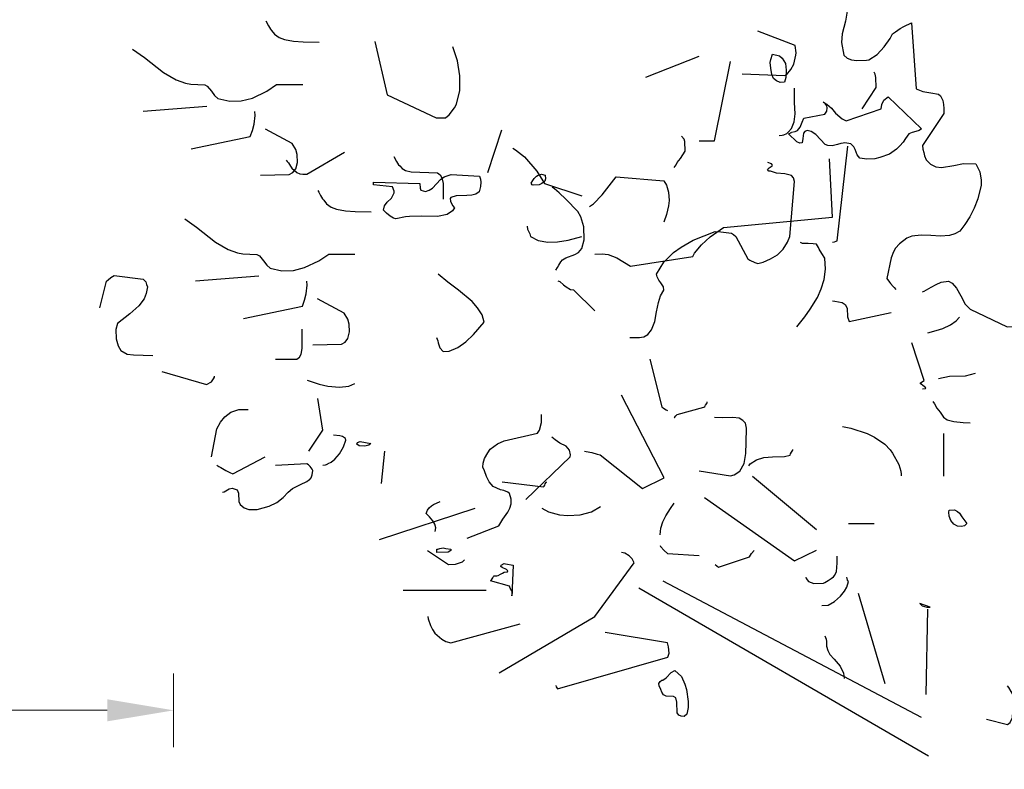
# Model space of a CAD drawing. Header units: metres. Extents: x 180716 to 180809, y 418548 to 418668.
# Tile 137 of 148: x 180783.66 to 180786.33, y 418659.41 to 418661.45. Entities that reach past the tile are written whole.
import ezdxf

# ---------------------------------------------------------------- set-up
doc = ezdxf.new("R2010")
doc.units = ezdxf.units.M
doc.layers.get('0').update_dxf_attribs({"color": 30, "lineweight": 0})
doc.layers.get('Defpoints').update_dxf_attribs({"lineweight": 0})
doc.layers.add('N-WE-GR-BOOM-SD', color=90, linetype='Continuous', lineweight=25)
doc.layers.add('N-WE-VH-M', color=7, linetype='Continuous', lineweight=18)
doc.styles.add('NLCS-ISO-M100-T18', font='NLCS-ISO.ttf', dxfattribs={"height": 0.18})
doc.dimstyles.new('NLCS-M100-T18-PIJL_L2_H1', dxfattribs={"dimscale": 0.1, "dimtxt": 2.5, "dimasz": 1.8, "dimexe": 2, "dimexo": 2, "dimgap": 0.7, "dimtad": 1, "dimzin": 0, "dimdsep": 46, "dimtxsty": 'NLCS-ISO-M100-T18', "dimcen": 0, "dimdle": 2, "dimclrd": 256, "dimclre": 256, "dimclrt": 1, "dimadec": 1, "dimazin": 0, "dimtfac": 1, "dimtdec": 3, "dimtofl": 0, "dimtmove": 0, "dimatfit": 3, "dimfxl": 2, "dimfxlon": 1, "dimtfillclr": 256, "dimtolj": 1, "dimtzin": 0, "dimlwd": -1, "dimlwe": -1, "dimarcsym": 0})

# ---------------------------------------------------------------- blocks, each defined once
blk = doc.blocks.new('SGR-BOOM_S02_G_ZIJ-D')
at = {"flags": 128}
for points in [[(-0.2725, 5.1052), (-0.2781, 5.0719), (-0.287, 5.0374), (-0.2892, 5.0141), (-0.2825, 4.9796), (-0.2736, 4.9718), (-0.2614, 4.9673), (-0.247, 4.9651), (-0.2214, 4.9662), (-0.2147, 4.9673), (-0.1925, 4.9818), (-0.1736, 5.0029), (-0.1569, 5.0252), (-0.1502, 5.0374), (-0.1424, 5.043), (-0.1302, 5.0519), (-0.1202, 5.0574), (-0.099, 5.0674), (-0.0868, 4.8884), (-0.0679, 4.8817), (-0.0468, 4.8773), (-0.0256, 4.8739), (-0.0201, 4.8695), (-0.0145, 4.8572), (-0.0123, 4.8461), (-0.0112, 4.835), (-0.0112, 4.8217), (-0.069, 4.7349), (-0.0679, 4.7249), (-0.0657, 4.716), (-0.0635, 4.7071), (-0.059, 4.696), (-0.0479, 4.6838), (-0.0334, 4.6771), (-0.0179, 4.6749), (0.0155, 4.6804), (0.0422, 4.686), (0.0756, 4.6849), (0.0867, 4.6637), (0.09, 4.6404), (0.09, 4.627), (0.0811, 4.5903), (0.0711, 4.5648), (0.0589, 4.5414), (0.0455, 4.5203), (0.0322, 4.5025), (0.0188, 4.4947), (0.0044, 4.4903), (-0.0201, 4.4891), (-0.0468, 4.4903), (-0.0724, 4.4914), (-0.0979, 4.4891), (-0.1113, 4.4836), (-0.1313, 4.468), (-0.1424, 4.4558), (-0.148, 4.4458), (-0.1546, 4.4302), (-0.1658, 4.3735), (-0.1591, 4.3635), (-0.1558, 4.3601), (-0.1491, 4.3524), (-0.1458, 4.349), (-0.1413, 4.3435)], [(-1.8498, 5.0727), (-1.8432, 5.0594), (-1.8376, 5.0505), (-1.8343, 5.0471), (-1.8265, 5.0371), (-1.8143, 5.0282), (-1.7998, 5.0227), (-1.7753, 5.0182), (-1.7486, 5.016), (-1.7053, 5.0149)], [(-0.5583, 4.9295), (-0.4427, 4.9251), (-0.4382, 4.9262), (-0.426, 4.9407), (-0.4182, 4.9551), (-0.4127, 4.9796), (-0.4115, 4.9862), (-0.4149, 5.0063), (-0.5161, 5.0452)], [(-2.2113, 4.996), (-2.179, 4.9737), (-2.1279, 4.9326), (-2.0934, 4.9126), (-2.0678, 4.9037), (-2.0534, 4.9015), (-2.0155, 4.8992), (-2.0089, 4.8959), (-1.9977, 4.8826), (-1.9889, 4.8703), (-1.98, 4.8625), (-1.9477, 4.8547), (-1.9166, 4.8559), (-1.8865, 4.8636), (-1.8476, 4.8826), (-1.8209, 4.9003), (-1.7498, 4.9003)], [(-1.554, 5.0171), (-1.5206, 4.8725), (-1.3883, 4.8102), (-1.3627, 4.8102), (-1.3527, 4.818), (-1.3382, 4.8369), (-1.3327, 4.8469), (-1.3238, 4.8836), (-1.3238, 4.9236), (-1.3304, 4.9648), (-1.3427, 5.0026)], [(-0.8197, 4.9206), (-0.6751, 4.9774)], [(-0.4808, 4.9448), (-0.4819, 4.9603), (-0.4808, 4.9681), (-0.4764, 4.9826), (-0.4574, 4.9781), (-0.4497, 4.9715), (-0.4408, 4.957), (-0.4385, 4.9392), (-0.4397, 4.9192), (-0.443, 4.907), (-0.4552, 4.9058), (-0.4652, 4.9103), (-0.473, 4.917), (-0.4775, 4.927), (-0.4808, 4.9448), (-0.4808, 4.9448)], [(-0.6751, 4.7471), (-0.6329, 4.7471), (-0.5895, 4.9629)], [(-0.2325, 4.8339), (-0.1947, 4.8917), (-0.1958, 4.9195), (-0.198, 4.9284), (-0.2002, 4.934)], [(-0.4583, 4.7616), (-0.4494, 4.7627), (-0.4449, 4.7638), (-0.4371, 4.7672), (-0.4327, 4.7716), (-0.4249, 4.7805), (-0.4171, 4.7994), (-0.4149, 4.8205), (-0.416, 4.8517), (-0.416, 4.8906)], [(-0.4241, 4.7713), (-0.4141, 4.7724), (-0.4085, 4.7757), (-0.4007, 4.7846), (-0.3952, 4.798), (-0.3907, 4.8091), (-0.334, 4.8202), (-0.3284, 4.828), (-0.3273, 4.8369), (-0.3284, 4.8425), (-0.3329, 4.8491), (-0.3385, 4.8525), (-0.3284, 4.8469), (-0.3162, 4.8358), (-0.3051, 4.8224), (-0.2873, 4.8069), (-0.2762, 4.8013), (-0.1816, 4.8347), (-0.1794, 4.8458), (-0.1739, 4.858), (-0.1627, 4.8669), (-0.0715, 4.7802), (-0.0782, 4.7757), (-0.0871, 4.7724), (-0.0971, 4.7702), (-0.106, 4.7668), (-0.1105, 4.7602), (-0.1149, 4.7535), (-0.1216, 4.7435), (-0.1305, 4.7335), (-0.1394, 4.7246), (-0.1583, 4.7112), (-0.185, 4.7023), (-0.1983, 4.699), (-0.2206, 4.6979), (-0.2395, 4.7001), (-0.2461, 4.709), (-0.2517, 4.7235), (-0.255, 4.7312), (-0.2639, 4.739), (-0.2795, 4.7424), (-0.284, 4.7413), (-0.2906, 4.7401), (-0.2995, 4.7379), (-0.314, 4.7335), (-0.3262, 4.7346), (-0.3329, 4.7379), (-0.3585, 4.7646), (-0.3707, 4.7724), (-0.3818, 4.7757), (-0.3885, 4.7724), (-0.3918, 4.7679), (-0.3929, 4.7613), (-0.3941, 4.7535), (-0.3952, 4.7424), (-0.4018, 4.7413), (-0.4096, 4.7446), (-0.433, 4.7668), (-0.4285, 4.7679), (-0.4274, 4.7691), (-0.4241, 4.7702), (-0.4241, 4.7713), (-0.4241, 4.7713)], [(-2.1824, 4.8281), (-2.01, 4.8414)], [(-2.0522, 4.7257), (-1.8921, 4.7591), (-1.8865, 4.7758), (-1.8821, 4.7925), (-1.8788, 4.8158), (-1.8799, 4.8269)], [(-1.8643, 4.6546), (-1.7864, 4.6557), (-1.7764, 4.6612), (-1.7687, 4.6713), (-1.7642, 4.689), (-1.7653, 4.7102), (-1.7687, 4.7235), (-1.7787, 4.7402), (-1.851, 4.7791)], [(-1.2478, 4.6615), (-1.21, 4.7772)], [(-0.7429, 4.6749), (-0.7374, 4.6826), (-0.7341, 4.6882), (-0.7252, 4.6993), (-0.7129, 4.7193), (-0.714, 4.746), (-0.7151, 4.7516), (-0.7229, 4.7605)], [(-1.18, 4.7271), (-1.1733, 4.7227), (-1.1489, 4.7038), (-1.1155, 4.6649), (-1.0944, 4.6315), (-0.9932, 4.5981)], [(-0.3137, 4.4725), (-0.3081, 4.4736), (-0.3037, 4.4747), (-0.3003, 4.4758), (-0.2714, 4.7327)], [(-1.7953, 4.6945), (-1.792, 4.6912), (-1.7886, 4.6879), (-1.7831, 4.679), (-1.7797, 4.6734), (-1.7664, 4.6612), (-1.7575, 4.6578), (-1.7497, 4.6567), (-1.7386, 4.6567), (-1.6363, 4.7168)], [(-1.5025, 4.7049), (-1.4958, 4.6915), (-1.4903, 4.6826), (-1.4869, 4.6793), (-1.4803, 4.6726), (-1.4714, 4.6671), (-1.4558, 4.6637), (-1.3846, 4.6604), (-1.3768, 4.6548), (-1.3724, 4.6471), (-1.3691, 4.6315), (-1.3691, 4.5892)], [(-0.9579, 4.4399), (-0.9379, 4.441), (-0.9212, 4.4388), (-0.8978, 4.4299), (-0.8611, 4.4076), (-0.6921, 4.4332), (-0.6877, 4.4421), (-0.6687, 4.4655), (-0.6454, 4.4866), (-0.6087, 4.5122), (-0.3129, 4.54), (-0.3218, 4.699)], [(-0.8631, 4.2133), (-0.8364, 4.2133), (-0.8308, 4.2145), (-0.8252, 4.2156), (-0.8141, 4.2222), (-0.8041, 4.2345), (-0.7952, 4.2567), (-0.7908, 4.2834), (-0.7852, 4.309), (-0.7796, 4.3268), (-0.7708, 4.3423), (-0.7719, 4.3512), (-0.7785, 4.3624), (-0.7841, 4.369), (-0.7885, 4.3779), (-0.7908, 4.3857), (-0.7708, 4.418), (-0.7441, 4.4447), (-0.724, 4.4591), (-0.6907, 4.478), (-0.6317, 4.5014), (-0.6162, 4.5003), (-0.5873, 4.4969), (-0.5817, 4.4936), (-0.575, 4.488), (-0.5428, 4.4269), (-0.5372, 4.4235), (-0.5239, 4.4169), (-0.5161, 4.4146), (-0.5016, 4.418), (-0.4816, 4.4269), (-0.4627, 4.438), (-0.4471, 4.4536), (-0.4349, 4.4725), (-0.4293, 4.488), (-0.416, 4.6371), (-0.4193, 4.6471), (-0.4249, 4.6537), (-0.4427, 4.6582), (-0.4649, 4.6593), (-0.4816, 4.6649), (-0.4861, 4.6649), (-0.4894, 4.6693), (-0.4849, 4.6738), (-0.4772, 4.6793), (-0.476, 4.6815), (-0.4783, 4.6849), (-0.4883, 4.6882)], [(-1.5584, 4.6356), (-1.4328, 4.6312), (-1.4316, 4.6189), (-1.4294, 4.6134), (-1.4172, 4.61), (-1.4072, 4.6134), (-1.3983, 4.6189), (-1.376, 4.6423), (-1.366, 4.6501), (-1.3471, 4.6556), (-1.2704, 4.6512), (-1.2682, 4.6434), (-1.2671, 4.6356), (-1.2682, 4.6234), (-1.2715, 4.6089), (-1.2804, 4.6022), (-1.2915, 4.6), (-1.3049, 4.5989), (-1.3338, 4.5978), (-1.3482, 4.5933), (-1.3505, 4.5911), (-1.3493, 4.5833), (-1.3438, 4.5722), (-1.3382, 4.5655), (-1.3438, 4.5578), (-1.3582, 4.5478), (-1.3849, 4.5422), (-1.4272, 4.5433), (-1.4606, 4.5422), (-1.4717, 4.5411), (-1.4973, 4.5355), (-1.5039, 4.5377), (-1.5128, 4.5433), (-1.5228, 4.5511), (-1.5306, 4.5589), (-1.5284, 4.5711), (-1.5206, 4.5811), (-1.5095, 4.5922), (-1.5017, 4.6067), (-1.5017, 4.6111), (-1.5062, 4.6223), (-1.5584, 4.6278), (-1.5584, 4.6356), (-1.5584, 4.6356)], [(-1.1258, 4.6401), (-1.1225, 4.6456), (-1.1158, 4.6512), (-1.1114, 4.6545), (-1.1025, 4.6567), (-1.0925, 4.6545), (-1.0913, 4.6445), (-1.0936, 4.6378), (-1.1014, 4.6312), (-1.1091, 4.6278), (-1.1247, 4.6267), (-1.128, 4.6278), (-1.1303, 4.6323), (-1.1258, 4.6401), (-1.1258, 4.6401)], [(-0.9723, 4.5689), (-0.9612, 4.5767), (-0.9379, 4.6011), (-0.9123, 4.6334), (-0.9001, 4.6501), (-0.7711, 4.6389), (-0.7633, 4.6267), (-0.7577, 4.6078), (-0.7566, 4.5856), (-0.7577, 4.5711), (-0.7633, 4.5478), (-0.7711, 4.5266)], [(-1.0635, 4.3965), (-1.0591, 4.4032), (-1.0558, 4.4099), (-1.0502, 4.4187), (-1.0457, 4.4243), (-1.0368, 4.4299), (-1.0124, 4.4388), (-1.0024, 4.4443), (-0.9935, 4.4554), (-0.9868, 4.4788), (-0.9879, 4.5144), (-0.9957, 4.5411), (-1.0035, 4.5555), (-1.0368, 4.5889), (-1.0546, 4.6067), (-1.0669, 4.6167), (-1.0735, 4.6212)], [(-1.7086, 4.6123), (-1.7063, 4.6078), (-1.7019, 4.5989), (-1.6963, 4.59), (-1.693, 4.5867), (-1.6852, 4.5767), (-1.673, 4.5678), (-1.6585, 4.5622), (-1.634, 4.5578), (-1.6074, 4.5555), (-1.564, 4.5544)], [(-2.07, 4.5355), (-2.0377, 4.5133), (-1.9866, 4.4721), (-1.9521, 4.4521), (-1.9265, 4.4432), (-1.9121, 4.441), (-1.8743, 4.4388), (-1.8676, 4.4354), (-1.8565, 4.4221), (-1.8476, 4.4099), (-1.8387, 4.4021), (-1.8064, 4.3943), (-1.7753, 4.3954), (-1.7453, 4.4032), (-1.7063, 4.4221), (-1.6796, 4.4399), (-1.6085, 4.4399)], [(-1.1411, 4.5158), (-1.14, 4.508), (-1.1389, 4.5036), (-1.1366, 4.5003), (-1.1344, 4.4947), (-1.1322, 4.488), (-1.1111, 4.4769), (-1.0855, 4.4725), (-1.0588, 4.4736), (-1.0299, 4.478), (-0.9932, 4.488)], [(-0.4104, 4.2423), (-0.3882, 4.2701), (-0.3737, 4.2901), (-0.3537, 4.3223), (-0.3437, 4.3457), (-0.3359, 4.3713), (-0.3326, 4.3991), (-0.3337, 4.4291), (-0.3426, 4.4413), (-0.3493, 4.4536), (-0.3515, 4.458), (-0.3571, 4.4669), (-0.3659, 4.468), (-0.3793, 4.4691), (-0.3949, 4.4691), (-0.4004, 4.4713)], [(-2.3002, 4.2942), (-2.2824, 4.3665), (-2.2779, 4.3698), (-2.2702, 4.3765), (-2.2613, 4.382), (-2.1823, 4.372), (-2.1756, 4.3643), (-2.1734, 4.3576), (-2.1712, 4.3509), (-2.1745, 4.3331), (-2.1801, 4.3187), (-2.1945, 4.2998), (-2.219, 4.2775), (-2.2524, 4.2519), (-2.2568, 4.2353), (-2.2557, 4.2097), (-2.2501, 4.1908), (-2.2435, 4.1785), (-2.2257, 4.1685), (-2.209, 4.1663), (-2.1567, 4.1652)], [(-2.0411, 4.3676), (-1.8687, 4.3809)], [(-1.3869, 4.2133), (-1.3835, 4.2044), (-1.3824, 4.1989), (-1.378, 4.1855), (-1.3691, 4.1755), (-1.3524, 4.1766), (-1.329, 4.1867), (-1.3079, 4.2022), (-1.2868, 4.2222), (-1.2578, 4.2556), (-1.2634, 4.2756), (-1.2756, 4.2945), (-1.2901, 4.3112), (-1.3279, 4.3423), (-1.3568, 4.3635), (-1.3824, 4.3857)], [(-1.911, 4.2653), (-1.7508, 4.2986), (-1.7453, 4.3153), (-1.7408, 4.332), (-1.7375, 4.3554), (-1.7386, 4.3665)], [(-1.058, 4.3676), (-1.0524, 4.3654), (-1.0424, 4.3565), (-1.0357, 4.3509), (-1.0235, 4.3442), (-1.0157, 4.3431), (-0.9579, 4.2864)], [(-0.069, 4.3379), (-0.0646, 4.339), (-0.0457, 4.3501), (-0.0323, 4.3579), (-0.019, 4.3635), (0.001, 4.3668), (0.0111, 4.3613), (0.0233, 4.3479), (0.0344, 4.3268), (0.0466, 4.3045), (0.06, 4.2901), (0.1601, 4.2423), (0.3202, 4.2523)], [(-1.723, 4.1941), (-1.6452, 4.1952), (-1.6352, 4.2008), (-1.6274, 4.2108), (-1.6229, 4.2286), (-1.624, 4.2497), (-1.6274, 4.2631), (-1.6374, 4.2797), (-1.7097, 4.3187)], [(-0.3137, 4.3134), (-0.307, 4.3123), (-0.287, 4.309), (-0.2792, 4.3034), (-0.2736, 4.2934), (-0.2725, 4.2701), (-0.2681, 4.2567), (-0.1546, 4.2812)], [(-0.0546, 4.2267), (-0.0323, 4.2322), (-0.0145, 4.2378), (0.0066, 4.2478), (0.0222, 4.2589), (0.0311, 4.2689)], [(-1.8242, 4.1552), (-1.7664, 4.1552), (-1.7586, 4.1607), (-1.7542, 4.1685), (-1.7519, 4.1841), (-1.7519, 4.2364)], [(-0.069, 4.0743), (-0.0612, 4.0754), (-0.0601, 4.0766), (-0.0679, 4.0832), (-0.0724, 4.0866), (-0.0746, 4.0877), (-0.0746, 4.091), (-0.0646, 4.0966), (-0.0979, 4.1989)], [(-0.8086, 4.1544), (-0.7763, 4.0254), (-0.7719, 4.0221), (-0.7641, 4.0176), (-0.7607, 4.0154)], [(-2.1323, 4.1218), (-2.011, 4.0862), (-1.9977, 4.0929), (-1.9955, 4.0962), (-1.9921, 4.1018), (-1.9888, 4.1062), (-1.9888, 4.1085)], [(-0.0256, 4.1021), (0.0044, 4.1088), (0.0478, 4.1099), (0.0744, 4.1166)], [(-1.7375, 4.0974), (-1.7052, 4.0873), (-1.6819, 4.0818), (-1.6507, 4.0784), (-1.6251, 4.0818), (-1.6085, 4.0885)], [(-1.733, 3.905), (-1.6952, 3.9617), (-1.7086, 4.0484)], [(-0.9857, 3.905), (-0.9812, 3.9038), (-0.9657, 3.9016), (-0.9512, 3.8972), (-0.9434, 3.895), (-0.8289, 3.8038), (-0.7699, 3.8327), (-0.8856, 4.0573)], [(-0.7429, 3.9965), (-0.7418, 3.9965), (-0.7385, 4.0009), (-0.7341, 4.0043), (-0.6618, 4.0243), (-0.6595, 4.0265), (-0.6573, 4.0298), (-0.654, 4.0343), (-0.6529, 4.0376), (-0.6529, 4.0387)], [(-0.0412, 4.0399), (-0.0368, 4.0332), (-0.0301, 4.0221), (-0.0212, 4.0109), (-0.0123, 3.9976), (-0.0023, 3.9898), (0.0155, 3.9854), (0.0411, 3.9831), (0.06, 3.982)], [(-1.9977, 3.8894), (-1.9832, 3.9661), (-1.9732, 3.9839), (-1.961, 3.9984), (-1.9454, 4.0106), (-1.9232, 4.0184), (-1.8976, 4.0184)], [(-1.3038, 3.6692), (-1.2181, 3.7026), (-1.207, 3.7204), (-1.1937, 3.7393), (-1.1881, 3.7504), (-1.1848, 3.7626), (-1.1848, 3.7748), (-1.1892, 3.7904), (-1.1937, 3.7937), (-1.2048, 3.7982), (-1.2137, 3.8004), (-1.2337, 3.8093), (-1.2448, 3.8216), (-1.2515, 3.836), (-1.257, 3.8516), (-1.2615, 3.8616), (-1.2604, 3.8727), (-1.257, 3.8849), (-1.2481, 3.9005), (-1.2415, 3.9105), (-1.2215, 3.925), (-1.2037, 3.9328), (-1.1136, 3.9539), (-1.108, 3.9617), (-1.1025, 3.9828), (-1.1025, 4.005)], [(-0.6751, 3.8519), (-0.5895, 3.8386), (-0.5795, 3.8408), (-0.565, 3.8508), (-0.5528, 3.8719), (-0.5483, 3.8986), (-0.5472, 3.9286), (-0.5461, 3.9676), (-0.5494, 3.9809), (-0.5561, 3.9887), (-0.5661, 3.9943), (-0.5839, 3.9965), (-0.6117, 3.9954), (-0.6329, 3.9965)], [(-0.2859, 3.972), (-0.2636, 3.9676), (-0.2192, 3.9531), (-0.1991, 3.9431), (-0.1713, 3.9242), (-0.1569, 3.9086), (-0.1502, 3.8997), (-0.1335, 3.8686), (-0.128, 3.8508), (-0.1268, 3.843), (-0.1268, 3.8386)], [(-0.0112, 3.8375), (-0.0112, 3.9531)], [(-1.6952, 3.8671), (-1.6885, 3.8683), (-1.6852, 3.8694), (-1.6819, 3.8705), (-1.6808, 3.8716), (-1.673, 3.8749), (-1.663, 3.8838), (-1.6507, 3.8983), (-1.6396, 3.9172), (-1.6329, 3.935), (-1.634, 3.9394), (-1.6418, 3.945), (-1.6496, 3.9472), (-1.6663, 3.9483)], [(-1.6018, 3.9283), (-1.594, 3.9316), (-1.5651, 3.9261), (-1.5707, 3.9216), (-1.5818, 3.9183), (-1.5973, 3.9194), (-1.6029, 3.9239), (-1.6018, 3.9283), (-1.6018, 3.9283)], [(-1.1447, 3.7737), (-1.0246, 3.8894), (-1.0235, 3.895), (-1.0268, 3.9083), (-1.0357, 3.9183), (-1.0524, 3.9272), (-1.0658, 3.9361), (-1.0747, 3.9428)], [(-1.5362, 3.8171), (-1.5273, 3.905)], [(-0.5405, 3.8653), (-0.5361, 3.8708), (-0.5194, 3.8819), (-0.4994, 3.8875), (-0.476, 3.8897), (-0.4438, 3.8908), (-0.4282, 3.8942), (-0.4271, 3.8975), (-0.4249, 3.902), (-0.4204, 3.9075), (-0.4204, 3.9097)], [(-1.9832, 3.8671), (-1.9777, 3.8638), (-1.9721, 3.8605), (-1.9588, 3.8527), (-1.9477, 3.8471), (-1.9399, 3.8438), (-1.852, 3.8894)], [(-1.9677, 3.7937), (-1.9632, 3.7949), (-1.9499, 3.8026), (-1.941, 3.8049), (-1.9276, 3.8004), (-1.9243, 3.7915), (-1.9232, 3.7682), (-1.9199, 3.7604), (-1.9087, 3.7515), (-1.8965, 3.747), (-1.8731, 3.747), (-1.8409, 3.7559), (-1.8198, 3.7659), (-1.8031, 3.7793), (-1.7897, 3.7937), (-1.7775, 3.8038), (-1.7564, 3.8149), (-1.7386, 3.8227), (-1.7341, 3.826), (-1.7319, 3.8271), (-1.7275, 3.8327), (-1.7241, 3.8405), (-1.723, 3.8527), (-1.7241, 3.856), (-1.7297, 3.8638), (-1.7341, 3.8683), (-1.7386, 3.8705), (-1.8242, 3.866)], [(-1.2089, 3.8219), (-1.0966, 3.8085), (-1.0955, 3.8097), (-1.0933, 3.813), (-1.0921, 3.8163), (-1.0899, 3.8197), (-1.0888, 3.8208), (-1.0888, 3.8219)], [(-0.5305, 3.8375), (-0.3571, 3.6929)], [(-1.3905, 3.687), (-1.3894, 3.697), (-1.3916, 3.707), (-1.3972, 3.7159), (-1.4061, 3.727), (-1.415, 3.7359), (-1.4116, 3.7448), (-1.4072, 3.7515), (-1.4005, 3.7571), (-1.3949, 3.7604), (-1.3772, 3.7682)], [(-0.6607, 3.7796), (-0.416, 3.6072), (-0.3571, 3.6362)], [(-1.5414, 3.6651), (-1.2823, 3.7507)], [(-1.1014, 3.7504), (-1.0836, 3.7404), (-1.0535, 3.7326), (-1.0313, 3.7304), (-0.9979, 3.7326), (-0.9668, 3.7404), (-0.9423, 3.7548)], [(-0.7808, 3.6784), (-0.7785, 3.6962), (-0.773, 3.7129), (-0.7652, 3.7296), (-0.753, 3.7496), (-0.7429, 3.7641)], [(0.0177, 3.7462), (0.0255, 3.7418), (0.0311, 3.7373), (0.0377, 3.7273), (0.0511, 3.7084), (0.0444, 3.7028), (0.0366, 3.7006), (0.0255, 3.7017), (0.0155, 3.7073), (0.0077, 3.7173), (0.0033, 3.7284), (0.0022, 3.7395), (0.0033, 3.7451), (0.0177, 3.7462), (0.0177, 3.7462)], [(-0.2703, 3.7084), (-0.2002, 3.7084)], [(-1.4113, 3.6351), (-1.3546, 3.5972), (-1.3357, 3.5984), (-1.3246, 3.6017), (-1.3168, 3.605), (-1.3112, 3.6106)], [(-1.386, 3.6392), (-1.3838, 3.6392), (-1.3783, 3.6414), (-1.3694, 3.6425), (-1.3616, 3.6414), (-1.3482, 3.6392), (-1.3482, 3.6358), (-1.356, 3.6314), (-1.386, 3.6303), (-1.386, 3.6392), (-1.386, 3.6392)], [(-0.7808, 3.6495), (-0.7796, 3.6462), (-0.7696, 3.6351), (-0.7607, 3.6273), (-0.6751, 3.6217)], [(-0.6317, 3.5972), (-0.6273, 3.5939), (-0.6228, 3.5906), (-0.5383, 3.6184), (-0.5328, 3.6273), (-0.5261, 3.6351)], [(-1.217, 3.3033), (-0.9579, 3.4568), (-0.8511, 3.6025), (-0.8567, 3.6125), (-0.8645, 3.6214), (-0.8767, 3.628), (-0.8856, 3.6303)], [(-0.386, 3.5628), (-0.3849, 3.5594), (-0.3782, 3.5516), (-0.3637, 3.5461), (-0.3381, 3.5472), (-0.3337, 3.5483), (-0.3248, 3.5539), (-0.317, 3.5594), (-0.3103, 3.5639), (-0.307, 3.5683), (-0.3026, 3.5783), (-0.3014, 3.5895), (-0.3003, 3.6017), (-0.3003, 3.6206)], [(-1.2315, 3.5669), (-1.2237, 3.5669), (-1.2203, 3.568), (-1.2137, 3.5713), (-1.2081, 3.5736), (-1.2037, 3.5769), (-1.1948, 3.578), (-1.1937, 3.5802), (-1.197, 3.5836), (-1.2092, 3.5891), (-1.2126, 3.5925), (-1.2114, 3.5958), (-1.2037, 3.6002), (-1.2003, 3.5991), (-1.1792, 3.5958), (-1.1825, 3.5124), (-1.1814, 3.5202), (-1.1825, 3.5257), (-1.187, 3.5335), (-1.1892, 3.5391), (-1.2404, 3.5535), (-1.2381, 3.5558), (-1.2348, 3.5613), (-1.2326, 3.5647), (-1.2315, 3.5658), (-1.2315, 3.5669), (-1.2315, 3.5669)], [(-0.0718, 3.1825), (-0.7726, 3.5523)], [(-0.3426, 3.486), (-0.3248, 3.4871), (-0.3081, 3.4972), (-0.2914, 3.5116), (-0.2803, 3.525), (-0.2748, 3.5361), (-0.2703, 3.5516), (-0.2725, 3.555), (-0.2736, 3.5594), (-0.2748, 3.5628)], [(-1.4772, 3.528), (-1.2526, 3.528)], [(-0.0532, 3.0775), (-0.8389, 3.5335)], [(-0.2436, 3.5194), (-0.1713, 3.2747)], [(-0.076, 3.4913), (-0.0704, 3.4857), (-0.0638, 3.4835), (-0.0571, 3.4813), (-0.0482, 3.4813), (-0.076, 3.4913)], [(-0.059, 3.2447), (-0.0546, 3.476)], [(-1.4105, 3.4568), (-1.4094, 3.4501), (-1.4038, 3.4323), (-1.3983, 3.4212), (-1.3916, 3.4112), (-1.3727, 3.3945), (-1.3616, 3.3889), (-1.3482, 3.3845), (-1.1603, 3.4368)], [(-1.0635, 3.2688), (-1.0624, 3.2655), (-1.0591, 3.2599), (-0.7599, 3.3456), (-0.7566, 3.3567), (-0.7577, 3.3745), (-0.761, 3.3845), (-0.9301, 3.4134)], [(-0.3337, 3.4037), (-0.3304, 3.3948), (-0.3292, 3.3882), (-0.3292, 3.3759), (-0.3259, 3.3637), (-0.3204, 3.3537), (-0.3092, 3.3403), (-0.2925, 3.3214), (-0.2837, 3.3025), (-0.2814, 3.2881)], [(-0.7763, 3.2836), (-0.773, 3.2836), (-0.7641, 3.2902), (-0.7507, 3.3047), (-0.7407, 3.3103), (-0.7229, 3.2936), (-0.714, 3.2725), (-0.7096, 3.258), (-0.7051, 3.2257), (-0.7051, 3.2091), (-0.7085, 3.1913), (-0.7151, 3.1846), (-0.724, 3.1857), (-0.7296, 3.189), (-0.7341, 3.1946), (-0.7352, 3.2235), (-0.7385, 3.2358), (-0.7441, 3.2391), (-0.7641, 3.2402), (-0.7719, 3.2435), (-0.7763, 3.2513), (-0.7785, 3.258), (-0.783, 3.268), (-0.7841, 3.2747), (-0.7808, 3.2802), (-0.7763, 3.2836), (-0.7763, 3.2836)], [(0.1045, 3.178), (0.1612, 3.1635), (0.169, 3.1691), (0.1745, 3.1824), (0.1756, 3.198), (0.1768, 3.2436), (0.1712, 3.2525), (0.1645, 3.2636), (0.1612, 3.2681)]]:
    blk.add_lwpolyline(points, dxfattribs=at)
blk = doc.blocks.new('*D34')
at = {"layer": 'Defpoints', "color": 0, "transparency": 16777216}
for p in [(180784.0807, 418659.5732), (180776.8807, 418659.1055), (180784.0807, 418659.1055)]:
    blk.add_point(p, dxfattribs=at)
at = {"layer": 'N-WE-VH-M', "transparency": 16777216}
for p, q in [((180776.8807, 418659.4732), (180776.8807, 418659.6732)), ((180784.0807, 418659.4732), (180784.0807, 418659.6732)), ((180777.0607, 418659.5732), (180783.9007, 418659.5732))]:
    blk.add_line(p, q, dxfattribs=at)
for points in [[(180777.0607, 418659.6032), (180777.0607, 418659.5432), (180776.8807, 418659.5732)], [(180783.9007, 418659.6032), (180783.9007, 418659.5432), (180784.0807, 418659.5732)]]:
    blk.add_solid(points, dxfattribs=at)
at = {"layer": 'N-WE-VH-M', "color": 1, "transparency": 16777216, "insert": (180780.4807, 418659.7332), "char_height": 0.18, "attachment_point": 5, "style": 'NLCS-ISO-M100-T18'}
blk.add_mtext('\\A1;7.20', dxfattribs=at)

msp = doc.modelspace()

# ---------------------------------------------------------------- block references
at = {"layer": 'N-WE-GR-BOOM-SD'}
msp.add_blockref('SGR-BOOM_S02_G_ZIJ-D', (180786.1807, 418656.3714), dxfattribs=at)

# ---------------------------------------------------------------- dimensions: what is measured, and where the dimension line sits
at = {"layer": 'N-WE-VH-M'}
dim = msp.add_linear_dim(base=(180784.0807, 418659.5732), p1=(180776.8807, 418659.1055), p2=(180784.0807, 418659.1055), dimstyle='NLCS-M100-T18-PIJL_L2_H1', override={"dimexe": 1, "dimexo": 1, "dimdle": 1, "dimtofl": 1, "dimfxl": 1}, dxfattribs=at)
dim.commit()
dim.dimension.update_dxf_attribs({"geometry": '*D34', "text_midpoint": (180780.4807, 418659.7332)})

doc.saveas('drawing.dxf')
